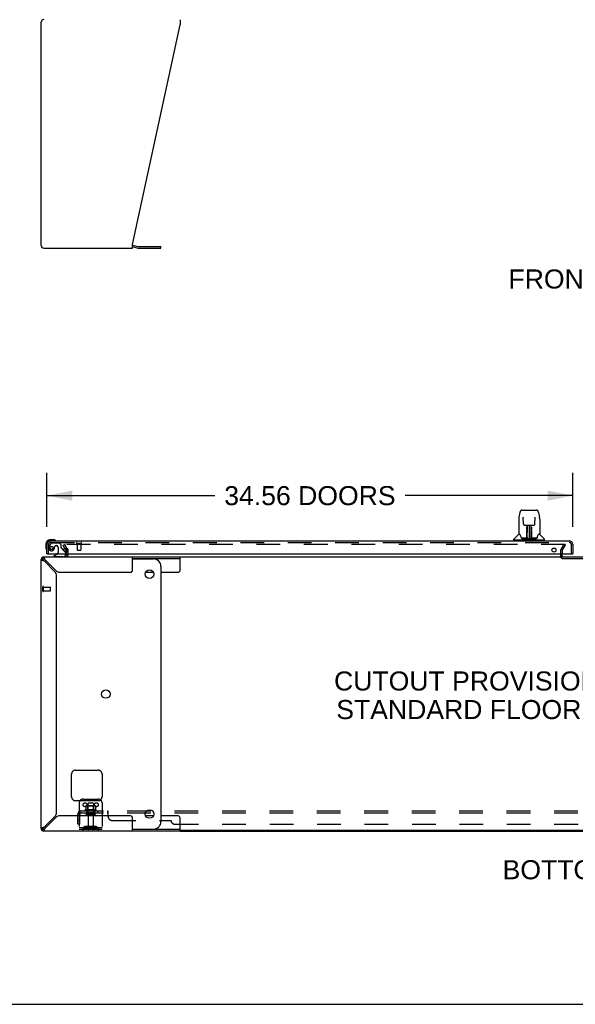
# Model space of a CAD drawing. Header units: inches. Extents: x 0 to 283, y 0 to 183.
# Tile 2 of 79: x 52 to 89, y 0 to 65. Entities that reach past the tile are written whole.
import ezdxf

# ---------------------------------------------------------------- set-up
doc = ezdxf.new("R2010")
doc.units = ezdxf.units.IN
doc.header["$LTSCALE"] = 15.583333
doc.header["$MEASUREMENT"] = 0
doc.linetypes.add('HIDDEN', pattern=[0.2, 0.1, -0.1])
doc.layers.get('0').update_dxf_attribs({"linetype": 'CONTINUOUS'})
for name, color, linetype in [('DEFAULT_2', 8, 'HIDDEN'), ('DIMENSIONS', 7, 'CONTINUOUS'), ('SECONDARY_DOOR_ASSEMBLY', 7, 'CONTINUOUS'), ('SUBPANEL', 7, 'CONTINUOUS')]:
    doc.layers.add(name, color=color, linetype=linetype)
doc.styles.get("Standard").update_dxf_attribs({"font": 'arial.ttf'})
doc.dimstyles.new('DIMSTYLE_1', dxfattribs={"dimtxt": 1.25, "dimasz": 1.666667, "dimexe": 0.09, "dimexo": 0.07, "dimgap": 0.0375, "dimtad": 0, "dimtih": 1, "dimtoh": 1, "dimzin": 4, "dimdsep": 46, "dimtxsty": 'Standard', "dimblk": '_FILLED', "dimblk1": '_FILLED', "dimblk2": '_FILLED', "dimcen": 0.09, "dimadec": 3, "dimazin": 1, "dimtfac": 1, "dimtdec": 3, "dimtofl": 0, "dimtmove": 0, "dimatfit": 3, "dimldrblk": '_FILLED', "dimfxl": 0, "dimtolj": 1, "dimtzin": 4, "dimarcsym": 0})

# ---------------------------------------------------------------- blocks, each defined once
blk = doc.blocks.new('_FILLED')
at = {"color": 0, "linetype": 'ByBlock'}
blk.add_solid([(0, 0), (-1, 0.2), (-1, -0.2)], dxfattribs=at)
blk = doc.blocks.new('*D2')
at = {"layer": 'DIMENSIONS', "color": 2, "linetype": 'Continuous'}
for p, q in [((54.075, 31.347), (54.075, 34.893)), ((88.637, 31.347), (88.637, 34.893)), ((54.075, 33.393), (65.109, 33.393)), ((88.637, 33.393), (77.604, 33.393))]:
    blk.add_line(p, q, dxfattribs=at)
at = {"layer": 'DIMENSIONS', "color": 2, "linetype": 'Continuous', "xscale": 1.6666666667, "yscale": 1.6666666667, "zscale": 1.6666666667, "rotation": 180}
blk.add_blockref('_FILLED', (54.075, 33.393), dxfattribs=at)
at = {"layer": 'DIMENSIONS', "color": 2, "linetype": 'Continuous', "xscale": 1.6666666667, "yscale": 1.6666666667, "zscale": 1.6666666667}
blk.add_blockref('_FILLED', (88.637, 33.393), dxfattribs=at)
at = {"layer": 'DIMENSIONS', "color": 2, "linetype": 'Continuous', "insert": (71.356, 34.018), "char_height": 1.25, "width": 11.24535, "attachment_point": 2, "line_spacing_factor": 0.9}
blk.add_mtext('34.56 DOORS', dxfattribs=at)

msp = doc.modelspace()

# ---------------------------------------------------------------- linework, layer by layer
at = {"color": 3, "linetype": 'Continuous'}
for p, q in [((62.823, 64.638), (62.823, 64.298)), ((53.7, 49.805), (53.7, 64.472)), ((59.7, 49.887), (62.823, 64.298)), ((59.7, 49.638), (59.7, 49.887)), ((59.717, 49.841), (60.066, 49.747)), ((53.866, 49.638), (59.7, 49.638)), ((60.082, 49.745), (61.569, 49.745)), ((55.257, 29.936), (55.342, 29.789)), ((55.346, 29.773), (55.346, 29.691)), ((53.7, 11.535), (53.7, 29.202)), ((53.866, 29.368), (62.823, 29.368)), ((53.866, 29.126), (54.636, 28.357)), ((53.927, 29.253), (53.92, 29.278)), ((54.712, 28.433), (53.943, 29.202)), ((55.346, 29.572), (55.346, 29.453)), ((59.7, 28.493), (59.7, 29.368)), ((54.7, 12.536), (54.7, 28.201)), ((54.867, 28.368), (59.575, 28.368)), ((54.636, 12.38), (53.866, 11.611)), ((53.943, 11.535), (54.712, 12.304)), ((59.575, 12.368), (54.867, 12.368)), ((59.7, 11.368), (59.7, 12.243)), ((53.815, 11.596), (53.791, 11.588)), ((62.823, 11.368), (53.866, 11.368)), ((62.823, 11.368), (117.577, 11.368))]:
    msp.add_line(p, q, dxfattribs=at)
at = {"color": 7, "linetype": 'Continuous'}
for p, q in [((59.7, 49.738), (60.039, 49.647)), ((60.082, 49.641), (61.569, 49.641)), ((61.569, 49.641), (61.569, 49.745)), ((55.432, 29.789), (55.336, 29.955)), ((55.444, 29.778), (55.449, 29.774)), ((53.804, 29.202), (53.7, 29.202)), ((53.749, 29.32), (53.822, 29.246)), ((53.866, 29.368), (53.866, 29.264)), ((59.7, 29.264), (62.823, 29.264)), ((59.7, 29.243), (61.069, 29.243)), ((62.823, 28.493), (62.823, 29.368)), ((62.823, 29.368), (117.577, 29.368)), ((87.929, 29.42), (87.929, 29.572)), ((87.929, 29.368), (87.929, 29.379)), ((61.569, 28.743), (61.569, 11.993)), ((60.567, 28.368), (61.07, 28.368)), ((61.569, 28.368), (62.698, 28.368)), ((61.07, 12.368), (60.567, 12.368)), ((62.698, 12.368), (61.569, 12.368)), ((62.823, 11.368), (62.823, 12.243)), ((53.7, 11.535), (53.804, 11.535)), ((53.749, 11.417), (53.822, 11.491)), ((53.866, 11.472), (53.866, 11.368)), ((59.7, 11.493), (61.069, 11.493)), ((62.823, 11.472), (59.7, 11.472)), ((117.577, 11.42), (62.823, 11.42)), ((0, 0), (283.333, 0))]:
    msp.add_line(p, q, dxfattribs=at)
for points in [[(55.432, 29.789), (55.435, 29.787), (55.438, 29.784), (55.441, 29.781), (55.444, 29.778)], [(53.804, 29.202), (53.805, 29.194), (53.807, 29.187), (53.811, 29.179), (53.816, 29.171), (53.822, 29.164)], [(53.822, 29.164), (53.83, 29.156), (53.838, 29.149), (53.847, 29.141), (53.857, 29.133), (53.866, 29.126)], [(53.943, 29.202), (53.935, 29.212), (53.927, 29.221), (53.92, 29.23), (53.912, 29.239), (53.905, 29.246), (53.897, 29.252), (53.889, 29.258), (53.882, 29.261), (53.874, 29.264), (53.866, 29.264)], [(53.866, 11.611), (53.857, 11.603), (53.847, 11.596), (53.838, 11.588), (53.83, 11.581), (53.822, 11.573), (53.816, 11.565), (53.811, 11.558), (53.807, 11.55), (53.805, 11.542), (53.804, 11.535)], [(53.866, 11.472), (53.874, 11.473), (53.882, 11.475), (53.889, 11.479), (53.897, 11.484), (53.905, 11.491)], [(53.905, 11.491), (53.912, 11.498), (53.92, 11.506), (53.927, 11.516), (53.935, 11.525), (53.943, 11.535)]]:
    msp.add_lwpolyline(points, dxfattribs=at)
at = {"color": 3, "linetype": 'Continuous'}
for points in [[(53.7, 29.202), (53.702, 29.194), (53.708, 29.187), (53.718, 29.179), (53.732, 29.171), (53.749, 29.164), (53.769, 29.156), (53.791, 29.149)], [(53.791, 29.149), (53.815, 29.141), (53.84, 29.133), (53.866, 29.126)], [(53.92, 29.278), (53.912, 29.3), (53.905, 29.32), (53.897, 29.337), (53.889, 29.35), (53.882, 29.36), (53.874, 29.366), (53.866, 29.368)], [(53.943, 29.202), (53.935, 29.228), (53.927, 29.253)], [(53.791, 11.588), (53.769, 11.581), (53.749, 11.573), (53.732, 11.565), (53.718, 11.558), (53.708, 11.55), (53.702, 11.542), (53.7, 11.535)], [(53.866, 11.611), (53.84, 11.603), (53.815, 11.596)], [(53.866, 11.368), (53.874, 11.37), (53.882, 11.377), (53.889, 11.387), (53.897, 11.4), (53.905, 11.417), (53.912, 11.437), (53.92, 11.459)], [(53.92, 11.459), (53.927, 11.483), (53.935, 11.509), (53.943, 11.535)]]:
    msp.add_lwpolyline(points, dxfattribs=at)
at = {"color": 7, "linetype": 'Continuous'}
for centre in [(60.819, 28.243), (57.951, 20.368), (60.819, 12.493)]:
    msp.add_circle(centre, 0.281, dxfattribs=at)
at = {"color": 3, "linetype": 'Continuous'}
for centre, radius, start, end in [((53.866, 64.472), 0.167, 90, 180), ((53.866, 49.805), 0.167, 180, 270), ((59.674, 49.68), 0.167, 75, 81.03902), ((60.082, 49.807), 0.0625, 255, 270), ((55.313, 29.773), 0.033, 0, 30), ((53.866, 29.202), 0.167, 90, 180), ((55.261, 29.453), 0.085, 270, 360), ((87.979, 29.418), 0.05, 189.97403, 260.02597), ((59.575, 28.493), 0.125, 270, 360), ((54.48, 28.201), 0.22, 0, 45), ((54.867, 28.588), 0.22, 225, 270), ((54.48, 12.536), 0.22, 315, 360), ((54.867, 12.148), 0.22, 90, 135), ((59.575, 12.243), 0.125, 0, 90), ((53.866, 11.535), 0.167, 180, 270)]:
    msp.add_arc(centre, radius, start, end, dxfattribs=at)
at = {"color": 7, "linetype": 'Continuous'}
for centre, radius, start, end in [((60.082, 49.807), 0.167, 255, 270), ((53.866, 29.202), 0.0625, 90, 180), ((54.326, 28.743), 0.5, 128.93779, 141.30402), ((61.069, 28.743), 0.5, 0, 90), ((87.979, 29.418), 0.05, 180, 189.97403), ((87.959, 29.398), 0.03, 198, 270), ((87.979, 29.418), 0.05, 260.02597, 270), ((62.698, 28.493), 0.125, 270, 360), ((62.698, 12.243), 0.125, 0, 90), ((54.326, 11.993), 0.5, 218.69598, 231.06221), ((61.069, 11.993), 0.5, 270, 360), ((53.866, 11.535), 0.0625, 180, 270)]:
    msp.add_arc(centre, radius, start, end, dxfattribs=at)
at = {"layer": 'DEFAULT_2', "color": 8, "linetype": 'HIDDEN'}
for p, q in [((55.145, 30.129), (55.235, 30.181)), ((55.257, 29.936), (55.145, 30.129)), ((55.235, 30.181), (55.432, 29.841)), ((55.25, 30.156), (55.432, 29.841)), ((88.107, 30.181), (55.268, 30.181)), ((55.45, 29.773), (55.45, 29.453)), ((87.825, 29.773), (87.825, 29.418)), ((87.843, 29.841), (88.039, 30.181)), ((87.929, 29.773), (87.929, 29.572)), ((87.933, 29.789), (88.13, 30.129)), ((88.039, 30.181), (88.13, 30.129)), ((88.106, 30.181), (88.108, 30.181)), ((88.11, 30.181), (88.108, 30.181)), ((88.11, 30.181), (88.112, 30.18)), ((88.121, 30.116), (88.121, 30.168)), ((88.122, 30.116), (88.122, 30.168)), ((55.346, 29.691), (55.346, 29.572)), ((87.929, 29.42), (87.929, 29.418)), ((87.979, 29.264), (91.171, 29.264)), ((53.804, 27.122), (53.804, 27.406)), ((53.847, 27.122), (53.847, 27.406)), ((53.847, 27.388), (54.294, 27.388)), ((54.304, 27.15), (54.304, 27.378)), ((53.847, 27.14), (54.294, 27.14)), ((55.7, 13.618), (55.7, 15.118)), ((55.95, 15.368), (57.45, 15.368)), ((57.7, 15.118), (57.7, 13.618)), ((57.45, 13.368), (55.95, 13.368)), ((56.2, 13.222), (56.2, 11.472)), ((56.45, 13.472), (57.45, 13.472)), ((56.631, 13.012), (56.631, 12.794)), ((57.206, 13.033), (56.694, 13.033)), ((56.766, 13.013), (56.746, 13.033)), ((56.762, 13.167), (56.762, 12.572)), ((56.766, 12.717), (56.766, 13.013)), ((57.133, 13.013), (56.766, 13.013)), ((57.107, 13.197), (56.792, 13.197)), ((57.133, 13.013), (57.153, 13.033)), ((57.133, 12.717), (57.133, 13.013)), ((57.137, 13.167), (57.137, 12.572)), ((57.269, 13.012), (57.269, 12.794)), ((57.7, 13.222), (57.7, 11.472)), ((57.306, 12.767), (56.594, 12.767)), ((56.616, 12.697), (57.284, 12.697)), ((57.207, 12.572), (56.692, 12.572)), ((57.207, 12.462), (56.692, 12.462)), ((56.766, 12.717), (56.746, 12.697)), ((57.133, 12.717), (56.766, 12.717)), ((56.785, 12.4), (56.785, 11.502)), ((57.115, 12.4), (57.115, 11.502)), ((57.133, 12.717), (57.153, 12.697)), ((56.543, 11.645), (56.475, 11.596)), ((57.29, 11.666), (56.609, 11.666)), ((56.775, 11.666), (56.775, 11.562)), ((57.125, 11.666), (57.125, 11.562)), ((57.357, 11.645), (57.425, 11.596)), ((57.7, 11.576), (56.2, 11.576)), ((57.7, 11.472), (56.2, 11.472)), ((56.604, 11.561), (56.536, 11.512)), ((57.29, 11.562), (56.609, 11.562)), ((57.296, 11.561), (57.364, 11.512))]:
    msp.add_line(p, q, dxfattribs=at)
for points in [[(55.268, 30.181), (55.265, 30.181), (55.263, 30.18), (55.261, 30.18), (55.259, 30.179), (55.257, 30.178), (55.255, 30.177), (55.253, 30.176), (55.252, 30.174), (55.251, 30.173), (55.249, 30.171), (55.249, 30.169), (55.248, 30.167), (55.248, 30.165), (55.248, 30.164)], [(55.248, 30.164), (55.248, 30.163), (55.248, 30.161), (55.248, 30.16), (55.249, 30.158), (55.25, 30.156)], [(88.122, 30.168), (88.122, 30.169), (88.121, 30.17), (88.121, 30.172), (88.12, 30.173), (88.119, 30.175), (88.118, 30.176), (88.117, 30.177), (88.115, 30.178), (88.114, 30.179), (88.112, 30.18)], [(88.112, 30.18), (88.114, 30.179), (88.115, 30.178), (88.117, 30.177), (88.118, 30.176), (88.119, 30.175), (88.12, 30.173), (88.121, 30.172), (88.121, 30.17), (88.121, 30.169), (88.121, 30.168)], [(88.12, 30.162), (88.121, 30.164), (88.121, 30.165), (88.122, 30.167), (88.122, 30.168)], [(88.121, 30.168), (88.121, 30.167), (88.121, 30.165), (88.121, 30.164), (88.12, 30.162)], [(56.637, 13.021), (56.636, 13.02), (56.634, 13.019), (56.633, 13.018), (56.632, 13.017), (56.632, 13.015), (56.631, 13.013), (56.631, 13.012)], [(57.263, 13.021), (57.264, 13.02), (57.266, 13.019), (57.267, 13.018), (57.268, 13.017), (57.268, 13.015), (57.269, 13.013), (57.269, 13.012)], [(56.631, 12.794), (56.631, 12.793), (56.631, 12.791), (56.63, 12.79), (56.63, 12.79), (56.63, 12.789), (56.629, 12.788), (56.629, 12.788), (56.629, 12.787), (56.628, 12.787), (56.628, 12.787), (56.628, 12.786), (56.627, 12.786), (56.627, 12.786), (56.627, 12.786), (56.627, 12.786), (56.626, 12.785), (56.626, 12.785), (56.626, 12.785)], [(57.274, 12.785), (57.274, 12.785), (57.274, 12.785), (57.273, 12.786), (57.273, 12.786), (57.273, 12.786), (57.272, 12.786), (57.272, 12.786), (57.272, 12.787), (57.272, 12.787), (57.271, 12.787), (57.271, 12.788), (57.27, 12.788), (57.27, 12.789), (57.27, 12.79), (57.269, 12.79), (57.269, 12.791), (57.269, 12.793), (57.269, 12.794)]]:
    msp.add_lwpolyline(points, dxfattribs=at)
for centre in [(56.575, 13.097), (57.325, 13.097)]:
    msp.add_circle(centre, 0.128, dxfattribs=at)
for centre, radius, start, end in [((55.313, 29.773), 0.137, 0, 30), ((87.962, 29.773), 0.137, 150, 180), ((87.962, 29.773), 0.033, 150, 180), ((55.261, 29.453), 0.189, 331.69936, 360), ((87.979, 29.418), 0.154, 180, 270), ((53.825, 27.406), 0.0215, 360, 180), ((54.294, 27.378), 0.01, 360, 90), ((54.294, 27.15), 0.01, 270, 0), ((53.825, 27.122), 0.0215, 180, 0), ((55.95, 15.118), 0.25, 90, 180), ((57.45, 15.118), 0.25, 0, 90), ((55.95, 13.618), 0.25, 180, 270), ((57.45, 13.618), 0.25, 270, 360), ((56.45, 13.222), 0.25, 90, 180), ((56.694, 12.892), 0.141, 90, 113.95), ((56.792, 13.167), 0.03, 90, 180), ((57.107, 13.167), 0.03, 0, 90), ((57.206, 12.892), 0.141, 66.05, 90), ((57.45, 13.222), 0.25, 0, 90), ((56.616, 12.736), 0.0384, 124.44966, 270), ((56.95, 12.167), 0.698, 117.6814, 120.66313), ((56.692, 12.517), 0.055, 90, 270), ((56.722, 12.4), 0.0625, 0, 90), ((57.177, 12.4), 0.0625, 90, 180), ((57.207, 12.517), 0.055, 270, 90), ((56.95, 12.167), 0.698, 59.33687, 62.3186), ((57.284, 12.736), 0.0384, 270, 55.55034), ((56.609, 11.552), 0.114, 90, 125.75389), ((57.29, 11.552), 0.114, 54.24611, 90), ((56.414, 11.68), 0.104, 270, 305.75389), ((56.414, 11.68), 0.208, 270, 305.75389), ((56.609, 11.552), 0.01, 90, 125.75389), ((56.815, 11.502), 0.03, 180, 270), ((57.085, 11.502), 0.03, 270, 360), ((57.29, 11.552), 0.01, 54.24611, 90), ((57.486, 11.68), 0.208, 234.24611, 270), ((57.486, 11.68), 0.104, 234.24611, 270)]:
    msp.add_arc(centre, radius, start, end, dxfattribs=at)
at = {"layer": 'SECONDARY_DOOR_ASSEMBLY', "color": 7, "linetype": 'Continuous'}
for p, q in [((85.278, 32.442), (86.247, 32.442)), ((85.073, 31.839), (85.073, 30.875)), ((85.073, 31.839), (85.073, 31.839)), ((85.154, 32.288), (85.089, 31.982)), ((85.375, 31.978), (85.375, 31.974)), ((85.375, 31.974), (85.375, 31.969)), ((85.375, 31.969), (85.375, 31.963)), ((85.375, 31.963), (85.375, 31.953)), ((85.383, 31.536), (85.375, 31.953)), ((86.142, 31.536), (86.15, 31.958)), ((86.15, 31.967), (86.15, 31.972)), ((86.15, 31.958), (86.15, 31.967)), ((86.371, 32.288), (86.436, 31.982)), ((86.451, 31.839), (86.451, 30.875)), ((85.463, 31.458), (85.523, 31.458)), ((85.564, 31.459), (85.961, 31.459)), ((85.612, 31.255), (85.613, 31.289)), ((85.612, 31.218), (85.612, 31.255)), ((85.612, 31.18), (85.612, 31.218)), ((85.613, 31.289), (85.613, 31.319)), ((85.619, 31.104), (85.62, 31.179)), ((85.623, 31.459), (85.62, 31.104)), ((85.62, 31.324), (85.62, 31.293)), ((85.62, 31.293), (85.62, 31.258)), ((85.62, 31.258), (85.62, 31.219)), ((85.62, 31.219), (85.62, 31.179)), ((85.62, 31.104), (85.62, 31.084)), ((85.62, 31.084), (85.62, 31.076)), ((85.62, 31.076), (85.621, 31.076)), ((85.636, 31.234), (85.621, 31.234)), ((85.621, 31.215), (85.636, 31.216)), ((85.621, 31.076), (85.621, 30.999)), ((85.625, 30.599), (85.64, 31.459)), ((85.649, 31.459), (85.648, 31.454)), ((85.648, 31.454), (85.648, 31.405)), ((85.762, 31.459), (85.762, 30.588)), ((85.877, 31.405), (85.876, 31.459)), ((85.9, 30.599), (85.885, 31.459)), ((85.904, 31.234), (85.889, 31.234)), ((85.889, 31.216), (85.904, 31.215)), ((85.905, 31.104), (85.902, 31.459)), ((85.904, 31.076), (85.904, 30.999)), ((85.905, 31.239), (85.905, 31.276)), ((85.905, 31.2), (85.905, 31.239)), ((85.906, 31.104), (85.905, 31.2)), ((85.905, 31.084), (85.905, 31.104)), ((85.905, 31.076), (85.905, 31.084)), ((85.906, 31.085), (85.906, 31.095)), ((85.906, 31.057), (85.906, 31.085)), ((85.912, 31.319), (85.912, 31.289)), ((85.912, 31.289), (85.913, 31.255)), ((85.913, 31.255), (85.913, 31.218)), ((85.913, 31.218), (85.913, 31.18)), ((86.002, 31.458), (86.062, 31.458)), ((54.534, 30.486), (54.278, 30.486)), ((54.321, 30.426), (54.278, 30.426)), ((54.572, 30.484), (54.534, 30.486)), ((84.759, 30.474), (84.759, 30.528)), ((86.759, 30.466), (84.766, 30.466)), ((85.065, 30.851), (84.77, 30.556)), ((84.818, 30.466), (84.818, 30.426)), ((85.142, 30.867), (85.081, 30.867)), ((85.086, 30.859), (85.148, 30.859)), ((85.145, 30.865), (85.145, 30.863)), ((85.61, 30.592), (85.277, 30.592)), ((85.298, 30.584), (86.227, 30.584)), ((85.608, 30.611), (85.611, 30.933)), ((85.611, 30.592), (85.61, 30.592)), ((85.618, 30.907), (85.611, 30.907)), ((85.612, 30.588), (85.611, 30.589)), ((85.614, 30.593), (85.615, 30.591)), ((85.616, 30.611), (85.618, 30.907)), ((85.618, 30.614), (85.619, 30.625)), ((85.618, 30.606), (85.618, 30.614)), ((85.618, 30.605), (85.618, 30.606)), ((85.618, 30.603), (85.618, 30.605)), ((85.618, 30.602), (85.618, 30.603)), ((85.618, 30.602), (85.618, 30.602)), ((85.619, 30.653), (85.621, 30.744)), ((85.619, 30.625), (85.619, 30.653)), ((85.619, 30.624), (85.619, 30.6)), ((85.621, 30.999), (85.621, 30.999)), ((85.621, 30.992), (85.621, 30.999)), ((85.621, 30.98), (85.621, 30.992)), ((85.623, 30.992), (85.621, 30.992)), ((85.621, 30.989), (85.629, 30.989)), ((85.621, 30.744), (85.621, 30.979)), ((85.624, 30.589), (85.629, 30.584)), ((85.635, 30.667), (85.626, 30.667)), ((85.629, 30.592), (85.627, 30.592)), ((85.635, 30.667), (85.634, 30.59)), ((85.634, 30.59), (85.762, 30.588)), ((85.891, 30.59), (85.762, 30.588)), ((85.891, 30.59), (85.89, 30.667)), ((85.899, 30.667), (85.89, 30.667)), ((85.895, 30.584), (85.901, 30.589)), ((85.896, 30.989), (85.904, 30.989)), ((85.898, 30.592), (85.896, 30.592)), ((85.904, 30.992), (85.902, 30.992)), ((85.904, 30.999), (85.904, 30.997)), ((85.904, 30.997), (85.904, 30.986)), ((85.904, 30.986), (85.904, 30.983)), ((85.904, 30.983), (85.904, 30.982)), ((85.904, 30.744), (85.904, 30.98)), ((85.904, 30.744), (85.906, 30.653)), ((85.906, 30.653), (85.906, 30.625)), ((85.906, 30.625), (85.907, 30.613)), ((85.906, 30.6), (85.906, 30.624)), ((85.906, 30.6), (85.906, 30.598)), ((85.907, 30.907), (85.909, 30.611)), ((85.907, 30.613), (85.907, 30.61)), ((85.907, 30.61), (85.907, 30.607)), ((85.907, 30.607), (85.907, 30.605)), ((85.907, 30.605), (85.907, 30.604)), ((85.907, 30.604), (85.907, 30.603)), ((85.907, 30.603), (85.907, 30.602)), ((85.907, 30.602), (85.907, 30.601)), ((85.91, 30.594), (85.911, 30.593)), ((85.91, 30.591), (85.91, 30.593)), ((85.912, 30.586), (85.913, 30.588)), ((85.914, 30.933), (85.917, 30.611)), ((86.248, 30.592), (85.915, 30.592)), ((86.375, 30.856), (86.379, 30.863)), ((86.377, 30.859), (86.439, 30.859)), ((86.379, 30.863), (86.379, 30.863)), ((86.383, 30.867), (86.383, 30.868)), ((86.444, 30.867), (86.383, 30.867)), ((86.46, 30.851), (86.755, 30.556)), ((86.707, 30.466), (86.707, 30.426)), ((86.766, 30.474), (86.766, 30.528)), ((54.015, 30.223), (54.015, 29.967)), ((54.015, 29.967), (54.018, 29.929)), ((55.194, 29.799), (55.275, 29.719)), ((54.095, 29.572), (54.075, 29.572)), ((54.755, 29.545), (54.517, 29.407)), ((54.517, 29.368), (54.517, 29.407)), ((55.304, 29.572), (55.304, 29.525)), ((88.617, 29.572), (88.637, 29.572))]:
    msp.add_line(p, q, dxfattribs=at)
at = {"layer": 'SECONDARY_DOOR_ASSEMBLY', "color": 3, "linetype": 'Continuous'}
for p, q in [((54.321, 30.426), (88.391, 30.426)), ((54.075, 29.572), (54.075, 30.18)), ((88.637, 30.18), (88.637, 29.572)), ((54.095, 29.572), (88.617, 29.572))]:
    msp.add_line(p, q, dxfattribs=at)
at = {"layer": 'SECONDARY_DOOR_ASSEMBLY', "color": 8, "linetype": 'HIDDEN'}
for p, q in [((54.179, 29.572), (54.179, 30.18)), ((54.355, 30.268), (54.254, 30.124)), ((54.321, 30.322), (88.391, 30.322)), ((54.42, 30.301), (54.871, 30.301)), ((54.576, 30.011), (54.576, 30.023)), ((54.707, 30.109), (54.674, 30.109)), ((54.805, 30.011), (54.805, 29.632)), ((54.997, 30.175), (54.871, 30.301)), ((54.997, 30.175), (54.997, 29.996)), ((55.194, 29.799), (55.055, 29.938)), ((56.037, 30.279), (56.321, 30.279)), ((56.055, 30.279), (56.055, 29.832)), ((56.065, 29.822), (56.293, 29.822)), ((56.303, 30.279), (56.303, 29.832)), ((88.533, 29.572), (88.533, 30.18)), ((55.147, 29.368), (54.517, 29.368)), ((55.304, 29.648), (55.304, 29.572))]:
    msp.add_line(p, q, dxfattribs=at)
at = {"layer": 'SECONDARY_DOOR_ASSEMBLY', "color": 7, "linetype": 'Continuous'}
for points in [[(85.278, 32.442), (85.274, 32.442), (85.261, 32.441), (85.248, 32.437), (85.236, 32.432), (85.224, 32.425), (85.214, 32.417), (85.205, 32.409), (85.197, 32.399), (85.19, 32.388), (85.183, 32.377), (85.177, 32.364), (85.172, 32.351), (85.166, 32.336), (85.161, 32.319), (85.157, 32.301), (85.154, 32.288)], [(86.371, 32.288), (86.368, 32.301), (86.363, 32.319), (86.358, 32.336), (86.353, 32.351), (86.348, 32.365), (86.342, 32.377), (86.335, 32.389), (86.328, 32.399), (86.32, 32.409), (86.31, 32.418), (86.3, 32.426), (86.289, 32.432), (86.276, 32.437), (86.263, 32.441), (86.25, 32.442), (86.247, 32.442)], [(85.089, 31.982), (85.083, 31.952), (85.077, 31.912), (85.074, 31.872), (85.073, 31.839)], [(85.374, 31.981), (85.374, 31.982), (85.374, 31.981), (85.374, 31.981), (85.374, 31.98), (85.375, 31.979), (85.375, 31.978)], [(86.15, 31.972), (86.15, 31.976), (86.15, 31.978), (86.15, 31.979), (86.15, 31.98), (86.151, 31.981), (86.151, 31.981)], [(86.451, 31.839), (86.451, 31.872), (86.447, 31.912), (86.442, 31.952), (86.436, 31.982)], [(85.383, 31.536), (85.383, 31.529), (85.385, 31.518), (85.388, 31.507), (85.393, 31.497), (85.4, 31.488), (85.407, 31.48), (85.416, 31.473), (85.425, 31.467), (85.436, 31.462), (85.446, 31.459), (85.457, 31.458), (85.462, 31.458)], [(85.523, 31.458), (85.532, 31.458), (85.544, 31.458), (85.555, 31.459), (85.564, 31.459)], [(85.612, 31.008), (85.612, 31.031), (85.612, 31.052), (85.612, 31.071), (85.612, 31.089)], [(85.62, 31.324), (85.62, 31.323), (85.619, 31.322), (85.618, 31.32), (85.617, 31.319), (85.615, 31.319), (85.613, 31.319)], [(85.62, 31.084), (85.62, 31.084), (85.621, 31.08), (85.621, 31.076)], [(85.905, 31.276), (85.904, 31.309), (85.904, 31.324)], [(85.904, 31.076), (85.904, 31.08), (85.905, 31.084), (85.905, 31.084)], [(85.907, 30.907), (85.906, 30.986), (85.906, 31.011), (85.906, 31.035), (85.906, 31.057)], [(85.913, 31.089), (85.913, 31.071), (85.913, 31.052), (85.913, 31.031), (85.913, 31.008), (85.913, 30.984), (85.914, 30.933)], [(85.961, 31.459), (85.97, 31.459), (85.981, 31.458), (85.993, 31.458), (86.001, 31.458)], [(86.063, 31.458), (86.069, 31.458), (86.08, 31.46), (86.091, 31.463), (86.101, 31.467), (86.11, 31.473), (86.119, 31.481), (86.126, 31.489), (86.132, 31.499), (86.137, 31.509), (86.14, 31.52), (86.142, 31.53), (86.142, 31.536)], [(85.142, 30.868), (85.141, 30.868), (85.141, 30.868), (85.142, 30.867)], [(85.142, 30.867), (85.142, 30.867), (85.143, 30.866), (85.144, 30.865), (85.145, 30.865)], [(85.145, 30.865), (85.144, 30.866), (85.143, 30.866), (85.143, 30.867), (85.143, 30.867), (85.143, 30.867)], [(85.151, 30.859), (85.149, 30.861), (85.148, 30.862), (85.146, 30.863), (85.145, 30.864), (85.145, 30.865)], [(85.145, 30.863), (85.149, 30.857), (85.163, 30.828), (85.178, 30.793), (85.193, 30.75), (85.209, 30.702), (85.224, 30.655)], [(85.224, 30.655), (85.227, 30.647), (85.232, 30.634), (85.236, 30.624), (85.241, 30.615), (85.247, 30.608)], [(85.247, 30.608), (85.252, 30.602), (85.259, 30.597), (85.266, 30.593), (85.274, 30.592), (85.276, 30.592)], [(85.611, 30.589), (85.611, 30.589), (85.61, 30.589), (85.61, 30.588), (85.609, 30.588), (85.608, 30.587), (85.607, 30.587)], [(85.608, 30.592), (85.61, 30.592), (85.612, 30.593), (85.613, 30.594), (85.614, 30.596), (85.615, 30.598), (85.616, 30.6)], [(85.611, 30.933), (85.611, 30.959), (85.612, 31.008)], [(85.618, 30.6), (85.617, 30.598), (85.617, 30.596), (85.615, 30.594), (85.614, 30.593), (85.612, 30.592), (85.611, 30.592)], [(85.611, 30.592), (85.612, 30.592), (85.613, 30.593), (85.614, 30.593)], [(85.614, 30.593), (85.615, 30.594), (85.616, 30.595), (85.617, 30.596), (85.617, 30.597), (85.617, 30.598), (85.617, 30.598), (85.617, 30.598), (85.618, 30.599), (85.618, 30.599), (85.618, 30.599), (85.618, 30.6), (85.618, 30.6), (85.618, 30.6), (85.618, 30.6), (85.618, 30.601), (85.618, 30.601), (85.618, 30.602)], [(85.615, 30.593), (85.616, 30.594), (85.618, 30.596)], [(85.618, 30.596), (85.618, 30.598), (85.619, 30.6)], [(85.624, 30.592), (85.623, 30.593), (85.622, 30.593), (85.621, 30.594), (85.62, 30.594), (85.62, 30.595), (85.619, 30.596), (85.618, 30.597), (85.618, 30.597)], [(85.618, 30.596), (85.618, 30.595), (85.618, 30.594), (85.62, 30.592), (85.621, 30.591), (85.623, 30.59), (85.624, 30.589)], [(85.627, 30.592), (85.627, 30.592), (85.626, 30.592), (85.625, 30.592), (85.624, 30.592)], [(85.9, 30.592), (85.899, 30.592), (85.898, 30.592)], [(85.907, 30.597), (85.906, 30.596), (85.906, 30.595), (85.905, 30.595), (85.904, 30.594), (85.903, 30.593), (85.902, 30.592), (85.9, 30.592)], [(85.901, 30.589), (85.902, 30.59), (85.903, 30.591), (85.904, 30.592), (85.905, 30.592), (85.906, 30.593), (85.907, 30.594), (85.907, 30.595), (85.907, 30.595)], [(85.904, 30.982), (85.904, 30.981), (85.904, 30.981), (85.904, 30.98)], [(85.906, 30.598), (85.907, 30.596), (85.908, 30.594), (85.91, 30.593), (85.91, 30.593)], [(85.907, 30.601), (85.907, 30.601), (85.907, 30.6), (85.907, 30.6), (85.907, 30.6), (85.907, 30.6), (85.907, 30.599), (85.907, 30.599), (85.907, 30.599), (85.907, 30.598), (85.908, 30.598), (85.908, 30.597), (85.908, 30.597), (85.908, 30.596), (85.909, 30.595), (85.91, 30.594)], [(85.909, 30.6), (85.91, 30.598), (85.91, 30.596), (85.912, 30.594), (85.913, 30.593), (85.915, 30.592), (85.917, 30.592)], [(85.911, 30.593), (85.912, 30.592), (85.913, 30.592)], [(85.912, 30.586), (85.912, 30.586), (85.912, 30.585), (85.912, 30.585), (85.913, 30.585), (85.913, 30.585), (85.914, 30.585), (85.914, 30.585), (85.915, 30.585), (85.915, 30.586), (85.916, 30.586), (85.917, 30.586), (85.918, 30.587)], [(85.913, 30.592), (85.915, 30.592), (85.915, 30.592)], [(86.249, 30.592), (86.25, 30.592), (86.258, 30.593), (86.265, 30.597), (86.272, 30.601), (86.278, 30.607)], [(86.278, 30.607), (86.283, 30.615), (86.288, 30.623), (86.293, 30.634), (86.298, 30.646), (86.301, 30.655)], [(86.301, 30.655), (86.315, 30.701), (86.331, 30.749), (86.346, 30.791), (86.361, 30.827), (86.375, 30.856)], [(86.38, 30.865), (86.38, 30.864), (86.379, 30.863), (86.377, 30.862), (86.376, 30.861), (86.374, 30.859)], [(86.379, 30.863), (86.38, 30.864), (86.38, 30.865)], [(86.38, 30.865), (86.381, 30.865), (86.382, 30.866), (86.383, 30.867), (86.383, 30.867)], [(86.382, 30.867), (86.382, 30.867), (86.382, 30.867), (86.381, 30.866), (86.381, 30.866), (86.38, 30.865)]]:
    msp.add_lwpolyline(points, dxfattribs=at)
at = {"layer": 'SECONDARY_DOOR_ASSEMBLY', "color": 8, "linetype": 'HIDDEN'}
msp.add_circle((54.379, 29.959), 0.101, dxfattribs=at)
at = {"layer": 'SECONDARY_DOOR_ASSEMBLY', "color": 3, "linetype": 'Continuous'}
for centre in [(55.325, 29.822), (87.387, 29.822)]:
    msp.add_circle(centre, 0.133, dxfattribs=at)
at = {"layer": 'SECONDARY_DOOR_ASSEMBLY', "color": 7, "linetype": 'Continuous'}
for centre, radius, start, end in [((54.278, 30.223), 0.263, 90, 180), ((54.278, 30.223), 0.203, 90, 180), ((54.534, 30.236), 0.25, 59.11011, 90), ((54.655, 30.441), 0.015, 270, 353.62041), ((54.655, 30.438), 0.015, 6.37959, 59.11011), ((84.798, 30.528), 0.0394, 135, 180), ((84.766, 30.474), 0.00787, 180, 270), ((85.086, 30.83), 0.0295, 90, 135), ((85.081, 30.875), 0.00787, 180, 270), ((85.622, 30.592), 0.00787, 182, 258.86947), ((85.623, 30.983), 0.00886, 359, 89), ((85.634, 30.599), 0.00886, 179.00263, 269), ((85.891, 30.599), 0.00886, 271, 1), ((85.902, 30.983), 0.00886, 91, 181), ((85.903, 30.592), 0.00787, 281.13294, 358), ((86.439, 30.83), 0.0295, 45, 90), ((86.444, 30.875), 0.00787, 270, 360), ((86.727, 30.528), 0.0394, 0, 45), ((86.759, 30.474), 0.00787, 270, 360), ((54.265, 29.967), 0.25, 180, 210.88989), ((54.063, 29.846), 0.015, 210.88989, 263.62041), ((54.06, 29.846), 0.015, 276.37959, 360), ((54.705, 29.632), 0.1, 300.09201, 323.45319), ((55.147, 29.525), 0.157, 270, 360), ((55.204, 29.648), 0.1, 27.01754, 45)]:
    msp.add_arc(centre, radius, start, end, dxfattribs=at)
at = {"layer": 'SECONDARY_DOOR_ASSEMBLY', "color": 3, "linetype": 'Continuous'}
for centre, start, end in [((54.321, 30.18), 90, 180), ((88.391, 30.18), 0, 90)]:
    msp.add_arc(centre, 0.246, start, end, dxfattribs=at)
at = {"layer": 'SECONDARY_DOOR_ASSEMBLY', "color": 8, "linetype": 'HIDDEN'}
for centre, radius, start, end in [((54.321, 30.18), 0.142, 90, 180), ((54.379, 29.959), 0.187, 163.15611, 342.15176), ((54.569, 29.902), 0.386, 144.9, 163.15611), ((54.42, 30.222), 0.079, 90, 144.9), ((54.183, 30.023), 0.393, 342.07023, 358.3395), ((54.674, 30.011), 0.098, 90, 180), ((54.707, 30.011), 0.098, 0, 90), ((55.036, 29.996), 0.039, 180, 248.39038), ((54.985, 29.867), 0.1, 45, 68.39038), ((56.037, 30.301), 0.0215, 90, 270), ((56.065, 29.832), 0.01, 180, 270), ((56.293, 29.832), 0.01, 270, 360), ((56.321, 30.301), 0.0215, 270, 90), ((88.391, 30.18), 0.142, 0, 90), ((54.705, 29.632), 0.1, 323.45319, 360), ((55.204, 29.648), 0.1, 0, 27.01754)]:
    msp.add_arc(centre, radius, start, end, dxfattribs=at)
at = {"layer": 'SUBPANEL', "color": 8, "linetype": 'HIDDEN'}
for p, q in [((56.106, 11.822), (56.106, 12.46)), ((56.193, 12.643), (56.272, 12.547)), ((56.231, 12.572), (56.231, 12.697)), ((56.231, 12.697), (123.919, 12.697)), ((56.231, 12.629), (56.231, 12.629)), ((56.231, 12.572), (123.919, 12.572)), ((56.231, 11.822), (56.231, 12.46)), ((56.7, 12.697), (56.7, 12.572)), ((57.2, 12.697), (57.2, 12.572)), ((57.428, 12.697), (57.428, 12.572)), ((57.709, 12.697), (57.709, 12.572)), ((58.071, 12.572), (58.071, 12.697)), ((58.086, 12.558), (58.084, 12.562)), ((58.104, 12.646), (58.103, 12.648)), ((58.106, 12.322), (58.106, 12.643)), ((56.231, 12.072), (56.106, 12.072)), ((56.231, 11.822), (56.106, 11.822)), ((58.356, 12.072), (62.231, 12.072)), ((62.481, 11.822), (117.669, 11.822))]:
    msp.add_line(p, q, dxfattribs=at)
for points in [[(56.193, 12.643), (56.195, 12.646), (56.197, 12.648), (56.2, 12.652), (56.202, 12.655), (56.204, 12.659), (56.206, 12.663), (56.207, 12.667), (56.211, 12.675)], [(56.211, 12.675), (56.213, 12.678), (56.214, 12.682), (56.216, 12.685), (56.218, 12.688), (56.22, 12.691), (56.222, 12.693), (56.224, 12.695), (56.226, 12.696), (56.228, 12.697), (56.23, 12.697), (56.231, 12.697)], [(56.231, 12.632), (56.231, 12.632), (56.231, 12.632), (56.231, 12.632), (56.231, 12.632), (56.231, 12.632), (56.231, 12.631), (56.231, 12.631), (56.231, 12.631), (56.231, 12.63), (56.231, 12.629)], [(56.254, 12.568), (56.254, 12.568), (56.254, 12.569), (56.254, 12.569), (56.254, 12.569), (56.253, 12.57), (56.253, 12.57), (56.253, 12.571), (56.253, 12.571), (56.252, 12.572), (56.252, 12.572), (56.251, 12.573), (56.251, 12.574), (56.251, 12.574), (56.25, 12.575), (56.25, 12.576), (56.25, 12.576), (56.249, 12.577), (56.249, 12.578), (56.249, 12.578), (56.248, 12.579), (56.248, 12.58), (56.247, 12.581), (56.247, 12.581), (56.247, 12.582), (56.246, 12.583), (56.246, 12.584), (56.246, 12.585), (56.245, 12.586), (56.245, 12.586), (56.244, 12.587), (56.244, 12.588), (56.244, 12.589), (56.243, 12.59), (56.243, 12.591), (56.243, 12.592), (56.242, 12.593), (56.242, 12.594), (56.241, 12.595), (56.241, 12.596), (56.241, 12.597), (56.24, 12.598), (56.24, 12.599), (56.239, 12.6), (56.239, 12.601), (56.239, 12.602), (56.238, 12.603), (56.238, 12.605), (56.237, 12.606), (56.237, 12.607), (56.237, 12.608), (56.236, 12.609), (56.236, 12.61), (56.236, 12.611), (56.235, 12.613), (56.235, 12.614), (56.235, 12.615), (56.234, 12.616), (56.234, 12.617), (56.234, 12.618), (56.234, 12.619), (56.233, 12.62), (56.233, 12.621), (56.233, 12.622), (56.233, 12.623), (56.233, 12.624), (56.232, 12.625), (56.232, 12.626), (56.232, 12.627), (56.232, 12.628), (56.232, 12.628), (56.232, 12.629), (56.231, 12.63), (56.231, 12.631), (56.231, 12.631), (56.231, 12.632), (56.231, 12.632)], [(56.259, 12.554), (56.255, 12.558), (56.253, 12.56), (56.251, 12.562), (56.248, 12.564), (56.246, 12.566), (56.244, 12.567), (56.241, 12.569), (56.239, 12.57), (56.237, 12.571), (56.235, 12.572), (56.233, 12.572), (56.231, 12.572)], [(56.251, 12.572), (56.252, 12.572), (56.252, 12.571), (56.252, 12.571), (56.253, 12.57), (56.253, 12.57), (56.253, 12.57), (56.254, 12.569), (56.254, 12.569), (56.254, 12.569), (56.254, 12.568), (56.254, 12.568)], [(56.272, 12.547), (56.271, 12.547), (56.271, 12.546), (56.27, 12.546), (56.269, 12.547), (56.268, 12.547), (56.267, 12.548), (56.265, 12.549), (56.264, 12.55), (56.262, 12.551), (56.26, 12.553), (56.259, 12.554)], [(58.084, 12.688), (58.082, 12.691), (58.08, 12.693), (58.078, 12.695), (58.076, 12.696), (58.074, 12.697), (58.072, 12.697), (58.071, 12.697)], [(58.074, 12.697), (58.072, 12.697), (58.071, 12.697)], [(58.081, 12.566), (58.08, 12.567), (58.078, 12.569), (58.077, 12.57), (58.075, 12.571), (58.074, 12.572), (58.072, 12.572), (58.071, 12.572)], [(58.077, 12.57), (58.075, 12.571), (58.074, 12.572), (58.072, 12.572), (58.071, 12.572)], [(58.089, 12.678), (58.088, 12.682), (58.086, 12.685), (58.084, 12.688), (58.082, 12.691), (58.08, 12.693), (58.078, 12.695)], [(58.084, 12.562), (58.082, 12.564), (58.081, 12.566), (58.08, 12.567), (58.078, 12.569)], [(58.09, 12.553), (58.089, 12.554), (58.088, 12.556), (58.086, 12.558)], [(58.096, 12.663), (58.093, 12.671), (58.091, 12.675), (58.089, 12.678)], [(58.106, 12.547), (58.104, 12.547), (58.103, 12.546), (58.101, 12.546), (58.099, 12.547), (58.098, 12.547), (58.096, 12.548), (58.095, 12.549), (58.093, 12.55), (58.092, 12.551), (58.09, 12.553), (58.089, 12.554)], [(58.096, 12.548), (58.095, 12.549), (58.093, 12.55), (58.092, 12.551)], [(58.106, 12.643), (58.104, 12.646), (58.103, 12.648), (58.101, 12.652), (58.099, 12.655), (58.098, 12.659), (58.096, 12.663)], [(58.106, 12.547), (58.104, 12.547), (58.103, 12.546), (58.101, 12.546), (58.099, 12.547), (58.098, 12.547)]]:
    msp.add_lwpolyline(points, dxfattribs=at)
for centre, radius, start, end in [((56.343, 12.46), 0.237, 90, 180), ((56.343, 12.46), 0.112, 90, 180), ((58.356, 12.322), 0.25, 180, 270), ((62.481, 12.072), 0.25, 180, 270)]:
    msp.add_arc(centre, radius, start, end, dxfattribs=at)

# ---------------------------------------------------------------- texts
at = {"layer": 'DIMENSIONS', "color": 2, "linetype": 'Continuous', "char_height": 1.25, "attachment_point": 2, "line_spacing_factor": 0.9}
for s, insert, width in [('FRONT VIEW', (89.883, 48.24), 10.93866), ('CUTOUT PROVISIONS FOR MOUNTING A\\PSTANDARD FLOOR KIT TO THE BOTTOM', (90.159, 21.85), 34.37268), ('BOTTOM VIEW', (90.224, 9.459), 12.38848)]:
    msp.add_mtext(s, dxfattribs=dict(at, insert=insert, width=width))

# ---------------------------------------------------------------- dimensions: what is measured, and where the dimension line sits
at = {"layer": 'DIMENSIONS', "color": 2, "linetype": 'Continuous'}
dim = msp.add_linear_dim(base=(54.075, 33.393), p1=(88.637, 31.277), p2=(54.075, 31.277), angle=180, text='<> DOORS', dimstyle='DIMSTYLE_1', dxfattribs=at)
dim.commit()
dim.dimension.update_dxf_attribs({"geometry": '*D2', "text_midpoint": (71.356, 33.393), "dimtype": 160})

doc.saveas('drawing.dxf')
